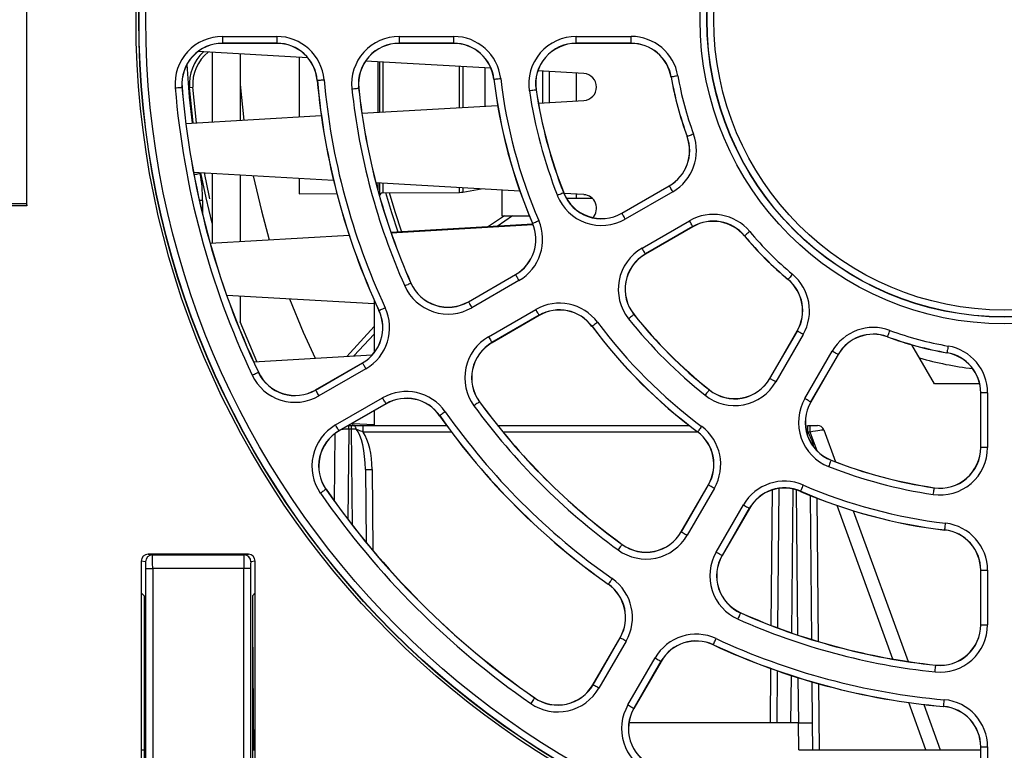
# Paper-space layout 'Sheet1' of a CAD drawing. Header units: millimetres. Extents: x 0 to 420, y 0 to 297.
# Tile 5 of 135: x 45 to 60, y 52 to 62. Entities that reach past the tile are written whole.
import ezdxf

# ---------------------------------------------------------------- set-up
doc = ezdxf.new("R2010")
doc.units = ezdxf.units.MM
doc.layers.add('SLD-0', color=179, linetype='Continuous')
doc.styles.add('SLDTEXTSTYLE1', font='TXT', dxfattribs={"width": 0.75})
doc.styles.add('SLDTEXTSTYLE3', font='TXT', dxfattribs={"width": 0.96})
doc.dimstyles.new('SLDDIMSTYLE2', dxfattribs={"dimtxt": 2.5, "dimasz": 3.302, "dimexe": 0, "dimexo": 0.0625, "dimtad": 1, "dimdec": 0, "dimlfac": 5, "dimrnd": 1e-09, "dimzin": 12, "dimdsep": 46, "dimtxsty": 'SLDTEXTSTYLE1', "dimblk1": 'NONE', "dimblk2": 'NONE', "dimsah": 1, "dimcen": 0.09, "dimadec": 0, "dimazin": 3, "dimtfac": 1, "dimtofl": 0, "dimtmove": 0, "dimatfit": 3, "dimldrblk": 'NONE', "dimfxl": 1, "dimfrac": 2, "dimtolj": 1, "dimtzin": 12, "dimarcsym": 0})
doc.dimstyles.new('SLDDIMSTYLE3', dxfattribs={"dimtxt": 2.5, "dimasz": 3.302, "dimexe": 0, "dimexo": 0.0625, "dimtad": 1, "dimdec": 1, "dimlfac": 5, "dimrnd": 1e-09, "dimzin": 4, "dimdsep": 46, "dimtxsty": 'SLDTEXTSTYLE1', "dimblk1": 'NONE', "dimblk2": 'NONE', "dimsah": 1, "dimcen": 0, "dimadec": 0, "dimazin": 1, "dimtfac": 1, "dimtmove": 0, "dimatfit": 3, "dimldrblk": 'NONE', "dimfxl": 1, "dimfrac": 2, "dimtolj": 1, "dimtzin": 12, "dimarcsym": 0})
doc.dimstyles.new('SLDDIMSTYLE4', dxfattribs={"dimtxt": 2.5, "dimasz": 3.302, "dimexe": 0, "dimexo": 0.0625, "dimtad": 1, "dimdec": 1, "dimlfac": 5, "dimrnd": 1e-09, "dimzin": 12, "dimdsep": 46, "dimtxsty": 'SLDTEXTSTYLE1', "dimblk1": 'NONE', "dimblk2": 'NONE', "dimsah": 1, "dimcen": 0, "dimadec": 0, "dimazin": 3, "dimtfac": 1, "dimtmove": 0, "dimatfit": 3, "dimldrblk": 'NONE', "dimfxl": 1, "dimfrac": 2, "dimtolj": 1, "dimtzin": 12, "dimarcsym": 0})

# ---------------------------------------------------------------- blocks, each defined once
blk = doc.blocks.new('_D_15')
at = {"layer": 'SLD-0', "color": 179}
for p, q in [((47.301, 108.626), (26.795, 108.626)), ((27.295, 105.626), (27.795, 108.626)), ((27.795, 108.626), (28.295, 105.626)), ((27.795, 108.626), (27.795, 105.626)), ((27.795, 47.375), (27.795, 108.626)), ((27.295, 105.626), (28.295, 105.626)), ((27.795, 47.375), (27.295, 50.375)), ((28.295, 50.375), (27.295, 50.375)), ((28.295, 50.375), (27.795, 47.375)), ((27.795, 47.375), (27.795, 50.375)), ((44.214, 47.375), (26.795, 47.375))]:
    blk.add_line(p, q, dxfattribs=at)
at = {"layer": 'SLD-0', "color": 179, "insert": (24.76, 75.23), "char_height": 2.5, "attachment_point": 1, "rotation": 90, "style": 'SLDTEXTSTYLE3'}
blk.add_mtext('306', dxfattribs=at)
blk = doc.blocks.new('_None')
blk = doc.blocks.new('_D_22')
at = {"layer": 'SLD-0', "color": 179}
for p, q in [((177.639, 244.196), (170.681, 237.013)), ((170.681, 237.013), (163.266, 229.357)), ((168.235, 235.206), (170.681, 237.013)), ((170.681, 237.013), (168.594, 234.858)), ((170.681, 237.013), (168.953, 234.51)), ((168.235, 235.206), (168.953, 234.51)), ((163.266, 229.357), (151.443, 229.357))]:
    blk.add_line(p, q, dxfattribs=at)
at = {"layer": 'SLD-0', "color": 179, "char_height": 2.5, "attachment_point": 1, "style": 'SLDTEXTSTYLE3'}
for s, insert in [('%%c', (150.193, 232.392)), ('20.0', (155.213, 232.43))]:
    blk.add_mtext(s, dxfattribs=dict(at, insert=insert))
blk = doc.blocks.new('_D_23')
at = {"layer": 'SLD-0', "color": 179}
for p, q in [((163.999, 261.493), (154.023, 261.493)), ((172.8, 249.896), (163.999, 261.493)), ((171.384, 252.588), (170.588, 251.984)), ((171.384, 252.588), (172.8, 249.896)), ((172.8, 249.896), (170.986, 252.286)), ((172.8, 249.896), (170.588, 251.984)), ((175.52, 246.312), (172.8, 249.896))]:
    blk.add_line(p, q, dxfattribs=at)
at = {"layer": 'SLD-0', "color": 179, "char_height": 2.5, "attachment_point": 1, "style": 'SLDTEXTSTYLE3'}
for s, insert in [('%%c', (152.773, 264.528)), ('9.0', (157.794, 264.566))]:
    blk.add_mtext(s, dxfattribs=dict(at, insert=insert))
blk = doc.blocks.new('_D_24')
at = {"layer": 'SLD-0', "color": 179}
for p, q in [((241.453, 256.697), (250.709, 264.131)), ((250.709, 264.131), (262.532, 264.131)), ((241.453, 256.697), (243.478, 258.965)), ((244.105, 258.186), (243.478, 258.965)), ((241.453, 256.697), (243.792, 258.576)), ((244.105, 258.186), (241.453, 256.697)), ((236.385, 252.627), (241.453, 256.697))]:
    blk.add_line(p, q, dxfattribs=at)
at = {"layer": 'SLD-0', "color": 179, "char_height": 2.5, "attachment_point": 1, "style": 'SLDTEXTSTYLE3'}
for s, insert in [('%%c', (251.047, 267.167)), ('13.0', (256.067, 267.205))]:
    blk.add_mtext(s, dxfattribs=dict(at, insert=insert))
blk = doc.blocks.new('_D_25')
at = {"layer": 'SLD-0', "color": 179}
for p, q in [((240.691, 239.098), (237.146, 235.226)), ((237.146, 235.226), (227.951, 225.18)), ((234.752, 233.35), (237.146, 235.226)), ((237.146, 235.226), (235.121, 233.013)), ((237.146, 235.226), (235.489, 232.675)), ((234.752, 233.35), (235.489, 232.675)), ((227.951, 225.18), (216.128, 225.18))]:
    blk.add_line(p, q, dxfattribs=at)
at = {"layer": 'SLD-0', "color": 179, "char_height": 2.5, "attachment_point": 1, "style": 'SLDTEXTSTYLE3'}
for s, insert in [('%%c', (214.878, 228.215)), ('10.5', (219.898, 228.254))]:
    blk.add_mtext(s, dxfattribs=dict(at, insert=insert))
blk = doc.blocks.new('_D_28')
at = {"layer": 'SLD-0', "color": 179}
for p, q in [((173.264, 174.39), (183.569, 183.365)), ((183.569, 183.365), (193.545, 183.365)), ((173.264, 174.39), (175.198, 176.738)), ((175.855, 175.984), (175.198, 176.738)), ((173.264, 174.39), (175.526, 176.361)), ((175.855, 175.984), (173.264, 174.39)), ((169.87, 171.435), (173.264, 174.39))]:
    blk.add_line(p, q, dxfattribs=at)
at = {"layer": 'SLD-0', "color": 179, "char_height": 2.5, "attachment_point": 1, "style": 'SLDTEXTSTYLE3'}
for s, insert in [('%%c', (183.906, 186.4)), ('9.0', (188.927, 186.438))]:
    blk.add_mtext(s, dxfattribs=dict(at, insert=insert))
blk = doc.blocks.new('_D_30')
at = {"layer": 'SLD-0', "color": 179}
for p, q in [((230.033, 164.087), (234.374, 159.249)), ((236.006, 156.682), (234.374, 159.249)), ((234.374, 159.249), (236.75, 157.35)), ((234.374, 159.249), (236.378, 157.016)), ((234.374, 159.249), (244.668, 147.778)), ((236.006, 156.682), (236.75, 157.35)), ((244.668, 147.778), (256.491, 147.778))]:
    blk.add_line(p, q, dxfattribs=at)
at = {"layer": 'SLD-0', "color": 179, "char_height": 2.5, "attachment_point": 1, "style": 'SLDTEXTSTYLE3'}
for s, insert in [('%%c', (245.006, 150.813)), ('13.0', (250.026, 150.851))]:
    blk.add_mtext(s, dxfattribs=dict(at, insert=insert))
blk = doc.blocks.new('_D_31')
at = {"layer": 'SLD-0', "color": 179}
for p, q in [((224.118, 191.46), (212.295, 191.46)), ((230.761, 181.361), (224.118, 191.46)), ((229.53, 184.142), (228.695, 183.593)), ((229.53, 184.142), (230.761, 181.361)), ((230.761, 181.361), (229.113, 183.868)), ((230.761, 181.361), (228.695, 183.593)), ((233.646, 176.975), (230.761, 181.361))]:
    blk.add_line(p, q, dxfattribs=at)
at = {"layer": 'SLD-0', "color": 179, "char_height": 2.5, "attachment_point": 1, "style": 'SLDTEXTSTYLE3'}
for s, insert in [('%%c', (211.045, 194.495)), ('10.5', (216.066, 194.534))]:
    blk.add_mtext(s, dxfattribs=dict(at, insert=insert))

psp = doc.layouts.new('Sheet1')

# ---------------------------------------------------------------- linework, layer by layer
at = {"layer": 'SLD-0', "color": 179, "linetype": 'Continuous', "lineweight": 25}
for p, q in [((45.318, 59.625), (45.318, 63.688)), ((48.213, 62.129), (49.015, 62.129)), ((48.213, 62.129), (48.213, 62.029)), ((49.015, 62.029), (48.213, 62.029)), ((48.213, 62.029), (48.213, 62.026)), ((49.015, 62.026), (48.213, 62.026)), ((49.015, 62.129), (49.015, 62.029)), ((49.015, 62.029), (49.015, 62.026)), ((50.824, 62.129), (51.629, 62.129)), ((50.824, 62.129), (50.824, 62.029)), ((51.629, 62.029), (50.824, 62.029)), ((50.824, 62.029), (50.824, 62.026)), ((51.629, 62.026), (50.824, 62.026)), ((51.629, 62.129), (51.629, 62.029)), ((51.629, 62.029), (51.629, 62.026)), ((53.444, 62.129), (54.255, 62.129)), ((53.444, 62.029), (53.444, 62.129)), ((54.255, 62.029), (53.444, 62.029)), ((53.444, 62.029), (53.444, 62.026)), ((54.255, 62.026), (53.444, 62.026)), ((54.255, 62.029), (54.255, 62.129)), ((54.255, 62.029), (54.255, 62.026)), ((49.474, 61.813), (47.852, 61.906)), ((48.058, 61.894), (48.058, 60.865)), ((48.474, 61.87), (48.474, 60.889)), ((49.344, 61.82), (49.344, 60.939)), ((52.182, 61.658), (50.328, 61.764)), ((50.534, 61.752), (50.534, 61.007)), ((53.555, 61.579), (52.876, 61.618)), ((52.944, 61.614), (52.944, 61.145)), ((53.044, 61.608), (53.044, 61.151)), ((49.616, 61.479), (49.613, 61.479)), ((49.616, 61.479), (49.618, 61.479)), ((49.618, 61.479), (49.624, 61.48)), ((49.624, 61.48), (49.633, 61.481)), ((49.633, 61.481), (49.645, 61.482)), ((49.645, 61.482), (49.66, 61.483)), ((49.66, 61.483), (49.677, 61.485)), ((49.677, 61.485), (49.696, 61.486)), ((49.696, 61.486), (49.715, 61.488)), ((52.227, 61.496), (52.225, 61.496)), ((52.227, 61.496), (52.229, 61.496)), ((52.229, 61.496), (52.235, 61.497)), ((52.235, 61.497), (52.245, 61.498)), ((52.245, 61.498), (52.257, 61.499)), ((52.257, 61.499), (52.272, 61.501)), ((52.272, 61.501), (52.289, 61.503)), ((52.289, 61.503), (52.307, 61.505)), ((52.307, 61.505), (52.326, 61.508)), ((53.444, 61.586), (53.444, 61.173)), ((54.848, 61.528), (54.846, 61.528)), ((54.851, 61.529), (54.848, 61.528)), ((54.856, 61.53), (54.851, 61.529)), ((54.866, 61.531), (54.856, 61.53)), ((54.878, 61.533), (54.866, 61.531)), ((54.893, 61.536), (54.878, 61.533)), ((54.91, 61.539), (54.893, 61.536)), ((54.928, 61.542), (54.91, 61.539)), ((54.947, 61.545), (54.928, 61.542)), ((47.512, 61.369), (47.532, 61.37)), ((47.532, 61.37), (47.55, 61.372)), ((47.55, 61.372), (47.567, 61.373)), ((47.567, 61.373), (47.582, 61.374)), ((47.582, 61.374), (47.595, 61.375)), ((47.595, 61.375), (47.604, 61.376)), ((47.604, 61.376), (47.61, 61.377)), ((47.61, 61.377), (47.612, 61.377)), ((47.612, 61.377), (47.615, 61.377)), ((47.724, 61.373), (47.775, 61.377)), ((47.779, 60.849), (47.724, 61.373)), ((47.829, 60.852), (47.775, 61.377)), ((48.474, 61.418), (48.53, 60.892)), ((50.125, 61.352), (50.144, 61.354)), ((50.144, 61.354), (50.163, 61.356)), ((50.163, 61.356), (50.18, 61.358)), ((50.18, 61.358), (50.195, 61.359)), ((50.195, 61.359), (50.207, 61.361)), ((50.207, 61.361), (50.217, 61.362)), ((50.217, 61.362), (50.223, 61.362)), ((50.223, 61.362), (50.225, 61.363)), ((50.225, 61.363), (50.227, 61.363)), ((52.769, 61.325), (52.75, 61.322)), ((52.787, 61.328), (52.769, 61.325)), ((52.804, 61.33), (52.787, 61.328)), ((52.819, 61.332), (52.804, 61.33)), ((52.831, 61.334), (52.819, 61.332)), ((52.841, 61.336), (52.831, 61.334)), ((52.846, 61.336), (52.841, 61.336)), ((52.849, 61.337), (52.846, 61.336)), ((52.849, 61.337), (52.851, 61.337)), ((52.883, 61.141), (53.555, 61.18)), ((50.274, 60.992), (52.28, 61.107)), ((47.67, 60.843), (49.673, 60.958)), ((55.084, 60.648), (55.082, 60.647)), ((55.086, 60.649), (55.084, 60.648)), ((55.092, 60.651), (55.086, 60.649)), ((55.101, 60.654), (55.092, 60.651)), ((55.112, 60.658), (55.101, 60.654)), ((55.127, 60.663), (55.112, 60.658)), ((55.143, 60.669), (55.127, 60.663)), ((55.16, 60.676), (55.143, 60.669)), ((55.178, 60.682), (55.16, 60.676)), ((49.854, 59.999), (47.784, 60.118)), ((47.97, 59.74), (47.894, 60.112)), ((48.019, 59.751), (47.946, 60.109)), ((48.058, 60.102), (48.058, 59.074)), ((48.474, 60.078), (48.474, 59.097)), ((48.668, 60.067), (48.787, 59.547)), ((49.344, 60.029), (49.344, 59.802)), ((52.609, 59.842), (50.482, 59.963)), ((50.534, 59.96), (50.534, 59.771)), ((51.768, 59.827), (52.038, 59.874)), ((52.344, 59.857), (52.344, 59.475)), ((54.117, 59.515), (54.819, 59.92)), ((54.119, 59.513), (54.82, 59.918)), ((54.82, 59.918), (54.819, 59.92)), ((54.821, 59.916), (54.82, 59.918)), ((54.824, 59.911), (54.821, 59.916)), ((54.829, 59.903), (54.824, 59.911)), ((54.835, 59.892), (54.829, 59.903)), ((54.843, 59.879), (54.835, 59.892)), ((54.851, 59.864), (54.843, 59.879)), ((54.861, 59.848), (54.851, 59.864)), ((54.87, 59.831), (54.861, 59.848)), ((48.058, 59.368), (47.97, 59.74)), ((48.024, 59.728), (48.019, 59.751)), ((49.344, 59.802), (49.902, 59.807)), ((50.583, 59.813), (51.719, 59.822)), ((50.717, 59.517), (50.63, 59.813)), ((50.765, 59.532), (50.682, 59.813)), ((53.182, 59.784), (53.164, 59.777)), ((53.199, 59.791), (53.182, 59.784)), ((53.215, 59.797), (53.199, 59.791)), ((53.229, 59.803), (53.215, 59.797)), ((53.24, 59.808), (53.229, 59.803)), ((53.249, 59.811), (53.24, 59.808)), ((53.255, 59.813), (53.249, 59.811)), ((53.257, 59.814), (53.255, 59.813)), ((53.257, 59.814), (53.259, 59.815)), ((53.555, 59.788), (53.263, 59.804)), ((53.297, 59.735), (53.444, 59.735)), ((53.444, 59.794), (53.444, 59.735)), ((53.444, 59.735), (53.679, 59.735)), ((54.87, 59.831), (54.169, 59.426)), ((45.318, 59.625), (44.496, 59.625)), ((44.593, 59.656), (45.313, 59.656)), ((45.313, 59.656), (45.318, 59.625)), ((48.787, 59.547), (48.904, 59.122)), ((50.81, 59.231), (50.717, 59.517)), ((50.862, 59.234), (50.765, 59.532)), ((52.385, 59.475), (52.13, 59.307)), ((52.503, 59.475), (52.276, 59.315)), ((52.344, 59.475), (52.749, 59.475)), ((52.872, 59.397), (52.89, 59.405)), ((54.119, 59.513), (54.117, 59.515)), ((54.12, 59.511), (54.119, 59.513)), ((54.123, 59.506), (54.12, 59.511)), ((54.127, 59.497), (54.123, 59.506)), ((54.134, 59.487), (54.127, 59.497)), ((54.141, 59.474), (54.134, 59.487)), ((54.15, 59.459), (54.141, 59.474)), ((54.159, 59.443), (54.15, 59.459)), ((54.169, 59.426), (54.159, 59.443)), ((52.802, 59.35), (50.704, 59.23)), ((50.705, 59.225), (52.804, 59.345)), ((52.798, 59.365), (52.796, 59.364)), ((52.798, 59.365), (52.8, 59.366)), ((52.8, 59.366), (52.806, 59.368)), ((52.806, 59.368), (52.814, 59.372)), ((52.814, 59.372), (52.826, 59.377)), ((52.826, 59.377), (52.839, 59.383)), ((52.839, 59.383), (52.855, 59.39)), ((52.855, 59.39), (52.872, 59.397)), ((54.416, 58.997), (55.118, 59.402)), ((55.168, 59.316), (54.466, 58.911)), ((55.169, 59.314), (54.467, 58.909)), ((55.128, 59.386), (55.118, 59.402)), ((55.137, 59.37), (55.128, 59.386)), ((55.145, 59.355), (55.137, 59.37)), ((55.153, 59.342), (55.145, 59.355)), ((55.159, 59.331), (55.153, 59.342)), ((55.164, 59.323), (55.159, 59.331)), ((55.167, 59.318), (55.164, 59.323)), ((55.168, 59.316), (55.167, 59.318)), ((55.168, 59.316), (55.169, 59.314)), ((55.542, 59.39), (55.396, 59.39)), ((48.03, 59.072), (50.084, 59.189)), ((55.932, 59.179), (55.93, 59.178)), ((55.934, 59.181), (55.932, 59.179)), ((55.938, 59.185), (55.934, 59.181)), ((55.946, 59.191), (55.938, 59.185)), ((55.955, 59.199), (55.946, 59.191)), ((55.967, 59.208), (55.955, 59.199)), ((55.98, 59.219), (55.967, 59.208)), ((55.994, 59.231), (55.98, 59.219)), ((56.009, 59.243), (55.994, 59.231)), ((54.426, 58.981), (54.416, 58.997)), ((54.435, 58.964), (54.426, 58.981)), ((54.444, 58.95), (54.435, 58.964)), ((54.451, 58.937), (54.444, 58.95)), ((54.457, 58.926), (54.451, 58.937)), ((54.462, 58.918), (54.457, 58.926)), ((54.465, 58.913), (54.462, 58.918)), ((54.466, 58.911), (54.465, 58.913)), ((54.466, 58.911), (54.467, 58.909)), ((51.848, 58.204), (52.545, 58.607)), ((51.849, 58.202), (52.546, 58.605)), ((52.546, 58.605), (52.545, 58.607)), ((52.546, 58.605), (52.547, 58.603)), ((52.547, 58.603), (52.55, 58.598)), ((52.55, 58.598), (52.555, 58.59)), ((52.555, 58.59), (52.561, 58.579)), ((52.561, 58.579), (52.569, 58.566)), ((52.569, 58.566), (52.577, 58.551)), ((52.577, 58.551), (52.587, 58.535)), ((52.587, 58.535), (52.596, 58.518)), ((56.577, 58.535), (56.575, 58.533)), ((56.578, 58.537), (56.577, 58.535)), ((56.582, 58.541), (56.578, 58.537)), ((56.588, 58.548), (56.582, 58.541)), ((56.596, 58.558), (56.588, 58.548)), ((56.606, 58.569), (56.596, 58.558)), ((56.617, 58.583), (56.606, 58.569)), ((56.628, 58.597), (56.617, 58.583)), ((56.641, 58.612), (56.628, 58.597)), ((50.906, 58.439), (50.923, 58.447)), ((50.923, 58.447), (50.94, 58.454)), ((50.94, 58.454), (50.956, 58.461)), ((50.956, 58.461), (50.97, 58.467)), ((50.97, 58.467), (50.981, 58.472)), ((50.981, 58.472), (50.99, 58.476)), ((50.99, 58.476), (50.995, 58.479)), ((50.995, 58.479), (50.997, 58.48)), ((50.997, 58.48), (50.999, 58.481)), ((52.596, 58.518), (51.899, 58.116)), ((50.454, 58.173), (48.275, 58.298)), ((48.474, 58.287), (48.474, 57.909)), ((49.201, 58.245), (49.404, 57.752)), ((50.454, 58.232), (50.454, 57.449)), ((50.569, 58.093), (50.584, 58.1)), ((50.584, 58.1), (50.601, 58.108)), ((50.601, 58.108), (50.619, 58.116)), ((51.849, 58.202), (51.848, 58.204)), ((51.849, 58.202), (51.85, 58.2)), ((51.85, 58.2), (51.853, 58.195)), ((51.853, 58.195), (51.858, 58.187)), ((51.858, 58.187), (51.864, 58.176)), ((51.864, 58.176), (51.872, 58.163)), ((51.872, 58.163), (51.88, 58.148)), ((51.88, 58.148), (51.889, 58.132)), ((51.889, 58.132), (51.899, 58.116)), ((50.528, 58.074), (50.526, 58.073)), ((50.528, 58.074), (50.53, 58.075)), ((50.53, 58.075), (50.535, 58.077)), ((50.535, 58.077), (50.544, 58.081)), ((50.544, 58.081), (50.555, 58.087)), ((50.555, 58.087), (50.569, 58.093)), ((52.147, 57.687), (52.844, 58.089)), ((52.894, 58.003), (52.197, 57.6)), ((52.895, 58.001), (52.198, 57.598)), ((52.844, 58.089), (52.853, 58.073)), ((52.853, 58.073), (52.863, 58.057)), ((52.863, 58.057), (52.871, 58.042)), ((52.871, 58.042), (52.879, 58.029)), ((52.879, 58.029), (52.885, 58.018)), ((52.885, 58.018), (52.89, 58.01)), ((52.89, 58.01), (52.893, 58.005)), ((52.893, 58.005), (52.894, 58.003)), ((52.894, 58.003), (52.895, 58.001)), ((54.233, 57.963), (54.218, 57.951)), ((54.248, 57.975), (54.233, 57.963)), ((54.261, 57.986), (54.248, 57.975)), ((54.273, 57.995), (54.261, 57.986)), ((54.282, 58.003), (54.273, 57.995)), ((54.29, 58.008), (54.282, 58.003)), ((54.294, 58.012), (54.29, 58.008)), ((54.296, 58.014), (54.294, 58.012)), ((54.296, 58.014), (54.298, 58.015)), ((50.454, 57.838), (50.051, 57.396)), ((53.678, 57.841), (53.676, 57.839)), ((53.68, 57.842), (53.678, 57.841)), ((53.685, 57.846), (53.68, 57.842)), ((53.692, 57.851), (53.685, 57.846)), ((53.702, 57.859), (53.692, 57.851)), ((53.714, 57.868), (53.702, 57.859)), ((53.728, 57.878), (53.714, 57.868)), ((53.743, 57.889), (53.728, 57.878)), ((53.759, 57.9), (53.743, 57.889)), ((49.404, 57.752), (49.581, 57.369)), ((50.454, 57.723), (50.154, 57.402)), ((52.147, 57.687), (52.156, 57.67)), ((52.156, 57.67), (52.166, 57.654)), ((56.306, 57.07), (56.711, 57.772)), ((56.308, 57.069), (56.713, 57.77)), ((56.8, 57.72), (56.395, 57.019)), ((56.713, 57.77), (56.711, 57.772)), ((56.715, 57.769), (56.713, 57.77)), ((56.72, 57.766), (56.715, 57.769)), ((56.728, 57.762), (56.72, 57.766)), ((56.739, 57.756), (56.728, 57.762)), ((56.752, 57.748), (56.739, 57.756)), ((56.767, 57.739), (56.752, 57.748)), ((56.783, 57.73), (56.767, 57.739)), ((56.8, 57.72), (56.783, 57.73)), ((58.045, 57.687), (58.044, 57.685)), ((58.046, 57.689), (58.045, 57.687)), ((58.048, 57.695), (58.046, 57.689)), ((58.051, 57.703), (58.048, 57.695)), ((58.056, 57.715), (58.051, 57.703)), ((58.061, 57.729), (58.056, 57.715)), ((58.067, 57.745), (58.061, 57.729)), ((58.073, 57.763), (58.067, 57.745)), ((58.08, 57.781), (58.073, 57.763)), ((52.166, 57.654), (52.174, 57.639)), ((52.174, 57.639), (52.182, 57.626)), ((52.182, 57.626), (52.188, 57.615)), ((52.188, 57.615), (52.193, 57.607)), ((52.193, 57.607), (52.196, 57.602)), ((52.196, 57.602), (52.197, 57.6)), ((52.197, 57.6), (52.198, 57.598)), ((58.739, 56.99), (58.406, 57.567)), ((58.936, 57.512), (58.933, 57.495)), ((58.939, 57.531), (58.936, 57.512)), ((58.943, 57.55), (58.939, 57.531)), ((48.672, 57.317), (50.427, 57.417)), ((56.823, 56.771), (57.229, 57.473)), ((57.315, 57.423), (56.91, 56.721)), ((57.317, 57.422), (56.912, 56.72)), ((57.245, 57.463), (57.229, 57.473)), ((57.261, 57.454), (57.245, 57.463)), ((57.276, 57.445), (57.261, 57.454)), ((57.289, 57.438), (57.276, 57.445)), ((57.3, 57.432), (57.289, 57.438)), ((57.308, 57.427), (57.3, 57.432)), ((57.313, 57.424), (57.308, 57.427)), ((57.315, 57.423), (57.313, 57.424)), ((57.315, 57.423), (57.317, 57.422)), ((58.926, 57.451), (58.925, 57.449)), ((58.927, 57.459), (58.926, 57.453)), ((58.926, 57.453), (58.926, 57.451)), ((58.929, 57.468), (58.927, 57.459)), ((58.931, 57.481), (58.929, 57.468)), ((58.933, 57.495), (58.931, 57.481)), ((49.586, 56.899), (50.282, 57.3)), ((49.588, 56.897), (50.283, 57.298)), ((50.283, 57.298), (50.282, 57.3)), ((50.283, 57.298), (50.284, 57.296)), ((50.284, 57.296), (50.287, 57.291)), ((50.287, 57.291), (50.292, 57.283)), ((50.292, 57.283), (50.298, 57.272)), ((50.298, 57.272), (50.305, 57.259)), ((50.305, 57.259), (50.314, 57.244)), ((50.314, 57.244), (50.323, 57.228)), ((50.323, 57.228), (50.333, 57.211)), ((48.651, 57.118), (48.669, 57.126)), ((48.669, 57.126), (48.686, 57.134)), ((48.686, 57.134), (48.701, 57.142)), ((48.701, 57.142), (48.715, 57.148)), ((48.715, 57.148), (48.726, 57.153)), ((48.726, 57.153), (48.734, 57.157)), ((48.734, 57.157), (48.74, 57.16)), ((48.74, 57.16), (48.742, 57.161)), ((48.742, 57.161), (48.744, 57.162)), ((50.333, 57.211), (49.638, 56.81)), ((56.308, 57.069), (56.306, 57.07)), ((56.31, 57.068), (56.308, 57.069)), ((56.315, 57.065), (56.31, 57.068)), ((56.323, 57.06), (56.315, 57.065)), ((56.334, 57.054), (56.323, 57.06)), ((56.347, 57.046), (56.334, 57.054)), ((56.362, 57.038), (56.347, 57.046)), ((56.378, 57.028), (56.362, 57.038)), ((56.395, 57.019), (56.378, 57.028)), ((59.409, 56.99), (58.739, 56.99)), ((49.588, 56.897), (49.586, 56.899)), ((49.588, 56.897), (49.589, 56.895)), ((49.589, 56.895), (49.592, 56.89)), ((49.592, 56.89), (49.596, 56.882)), ((49.596, 56.882), (49.603, 56.871)), ((49.603, 56.871), (49.61, 56.858)), ((49.61, 56.858), (49.619, 56.843)), ((49.619, 56.843), (49.628, 56.827)), ((49.628, 56.827), (49.638, 56.81)), ((55.361, 56.836), (55.349, 56.821)), ((55.372, 56.85), (55.361, 56.836)), ((55.383, 56.864), (55.372, 56.85)), ((55.392, 56.875), (55.383, 56.864)), ((55.4, 56.885), (55.392, 56.875)), ((55.406, 56.892), (55.4, 56.885)), ((55.41, 56.897), (55.406, 56.892)), ((55.411, 56.899), (55.41, 56.897)), ((55.411, 56.899), (55.412, 56.901)), ((59.424, 56.047), (59.424, 56.857)), ((59.426, 56.857), (59.424, 56.857)), ((59.426, 56.047), (59.426, 56.857)), ((59.526, 56.857), (59.426, 56.857)), ((59.526, 56.857), (59.526, 56.047)), ((49.885, 56.381), (50.58, 56.783)), ((50.63, 56.696), (49.935, 56.295)), ((50.632, 56.694), (49.936, 56.293)), ((50.59, 56.766), (50.58, 56.783)), ((50.599, 56.75), (50.59, 56.766)), ((50.608, 56.735), (50.599, 56.75)), ((50.616, 56.722), (50.608, 56.735)), ((50.622, 56.711), (50.616, 56.722)), ((50.626, 56.703), (50.622, 56.711)), ((50.629, 56.698), (50.626, 56.703)), ((50.63, 56.696), (50.629, 56.698)), ((50.63, 56.696), (50.632, 56.694)), ((51.946, 56.676), (51.93, 56.665)), ((51.961, 56.687), (51.946, 56.676)), ((51.974, 56.697), (51.961, 56.687)), ((51.987, 56.706), (51.974, 56.697)), ((51.997, 56.714), (51.987, 56.706)), ((52.004, 56.719), (51.997, 56.714)), ((52.009, 56.723), (52.004, 56.719)), ((52.011, 56.724), (52.009, 56.723)), ((52.011, 56.724), (52.013, 56.725)), ((56.84, 56.762), (56.823, 56.771)), ((56.856, 56.752), (56.84, 56.762)), ((56.871, 56.744), (56.856, 56.752)), ((56.884, 56.736), (56.871, 56.744)), ((56.895, 56.73), (56.884, 56.736)), ((56.903, 56.725), (56.895, 56.73)), ((56.908, 56.722), (56.903, 56.725)), ((56.91, 56.721), (56.908, 56.722)), ((56.91, 56.721), (56.912, 56.72)), ((50.454, 56.591), (50.454, 56.375)), ((51.425, 56.52), (51.423, 56.519)), ((51.427, 56.522), (51.425, 56.52)), ((51.432, 56.525), (51.427, 56.522)), ((51.439, 56.53), (51.432, 56.525)), ((51.449, 56.538), (51.439, 56.53)), ((51.462, 56.546), (51.449, 56.538)), ((51.476, 56.556), (51.462, 56.546)), ((51.491, 56.567), (51.476, 56.556)), ((51.507, 56.578), (51.491, 56.567)), ((49.895, 56.365), (49.885, 56.381)), ((49.904, 56.348), (49.895, 56.365)), ((49.913, 56.334), (49.904, 56.348)), ((50.08, 56.375), (50.122, 56.375)), ((50.122, 56.32), (50.122, 56.375)), ((50.122, 56.375), (50.155, 56.375)), ((50.454, 56.382), (50.134, 56.4)), ((50.16, 56.374), (50.155, 56.375)), ((50.165, 56.371), (50.16, 56.374)), ((50.17, 56.367), (50.165, 56.371)), ((50.175, 56.36), (50.17, 56.367)), ((50.179, 56.351), (50.175, 56.36)), ((50.183, 56.342), (50.179, 56.351)), ((50.226, 56.375), (50.294, 56.375)), ((50.294, 56.276), (50.294, 56.375)), ((50.294, 56.375), (51.526, 56.375)), ((52.28, 56.375), (55.11, 56.375)), ((55.298, 56.361), (55.286, 56.346)), ((56.867, 56.276), (56.867, 56.375)), ((56.867, 56.375), (56.904, 56.375)), ((56.904, 56.276), (56.904, 56.375)), ((56.904, 56.375), (57.01, 56.375)), ((49.871, 55.251), (49.879, 56.255)), ((49.92, 56.321), (49.913, 56.334)), ((49.926, 56.31), (49.92, 56.321)), ((49.931, 56.302), (49.926, 56.31)), ((49.934, 56.297), (49.931, 56.302)), ((49.935, 56.295), (49.934, 56.297)), ((49.935, 56.295), (49.936, 56.293)), ((50.122, 56.32), (50.079, 56.32)), ((50.186, 56.33), (50.183, 56.342)), ((50.188, 56.318), (50.186, 56.33)), ((55.238, 56.281), (55.237, 56.279)), ((55.239, 56.283), (55.238, 56.281)), ((55.243, 56.287), (55.239, 56.283)), ((55.249, 56.295), (55.243, 56.287)), ((55.256, 56.305), (55.249, 56.295)), ((55.265, 56.317), (55.256, 56.305)), ((55.275, 56.331), (55.265, 56.317)), ((55.286, 56.346), (55.275, 56.331)), ((56.904, 56.276), (56.867, 56.276)), ((57.104, 56.31), (57.276, 55.837)), ((59.426, 56.047), (59.424, 56.047)), ((59.526, 56.047), (59.426, 56.047)), ((57.182, 55.784), (57.175, 55.766)), ((57.189, 55.801), (57.182, 55.784)), ((57.195, 55.817), (57.189, 55.801)), ((57.2, 55.831), (57.195, 55.817)), ((57.205, 55.843), (57.2, 55.831)), ((57.208, 55.852), (57.205, 55.843)), ((57.21, 55.857), (57.208, 55.852)), ((57.211, 55.859), (57.21, 55.857)), ((57.211, 55.859), (57.212, 55.862)), ((50.326, 55.724), (50.336, 54.645)), ((54.996, 54.8), (55.398, 55.498)), ((54.998, 54.799), (55.4, 55.496)), ((55.4, 55.496), (55.398, 55.498)), ((55.4, 55.496), (55.402, 55.495)), ((55.402, 55.495), (55.407, 55.492)), ((55.407, 55.492), (55.415, 55.488)), ((55.415, 55.488), (55.426, 55.481)), ((55.426, 55.481), (55.439, 55.474)), ((55.439, 55.474), (55.454, 55.465)), ((56.787, 55.458), (56.795, 55.475)), ((56.795, 55.475), (56.802, 55.493)), ((49.675, 55.384), (49.659, 55.373)), ((49.69, 55.395), (49.675, 55.384)), ((49.704, 55.404), (49.69, 55.395)), ((49.716, 55.413), (49.704, 55.404)), ((49.727, 55.42), (49.716, 55.413)), ((49.734, 55.425), (49.727, 55.42)), ((49.739, 55.429), (49.734, 55.425)), ((49.741, 55.43), (49.739, 55.429)), ((49.741, 55.43), (49.743, 55.431)), ((55.487, 55.446), (55.084, 54.749)), ((55.454, 55.465), (55.47, 55.456)), ((55.47, 55.456), (55.487, 55.446)), ((56.427, 53.378), (56.445, 55.442)), ((56.763, 55.401), (56.762, 55.398)), ((56.763, 55.401), (56.764, 55.403)), ((56.764, 55.403), (56.766, 55.408)), ((56.766, 55.408), (56.77, 55.417)), ((56.77, 55.417), (56.774, 55.428)), ((56.774, 55.428), (56.78, 55.442)), ((56.78, 55.442), (56.787, 55.458)), ((56.903, 55.339), (56.921, 53.21)), ((58.722, 55.371), (58.719, 55.352)), ((58.725, 55.39), (58.722, 55.371)), ((58.727, 55.407), (58.725, 55.39)), ((58.73, 55.422), (58.727, 55.407)), ((58.732, 55.434), (58.73, 55.422)), ((58.733, 55.443), (58.732, 55.434)), ((58.734, 55.449), (58.733, 55.443)), ((58.734, 55.451), (58.734, 55.454)), ((58.734, 55.451), (58.734, 55.449)), ((55.513, 54.502), (55.916, 55.199)), ((55.916, 55.199), (55.932, 55.189)), ((55.932, 55.189), (55.948, 55.18)), ((56.002, 55.149), (55.6, 54.452)), ((56.004, 55.148), (55.602, 54.45)), ((55.948, 55.18), (55.963, 55.171)), ((55.963, 55.171), (55.976, 55.164)), ((55.976, 55.164), (55.987, 55.158)), ((55.987, 55.158), (55.995, 55.153)), ((55.995, 55.153), (56, 55.15)), ((56, 55.15), (56.002, 55.149)), ((56.002, 55.149), (56.004, 55.148)), ((57.54, 55.112), (58.352, 52.882)), ((58.899, 54.874), (58.901, 54.891)), ((58.901, 54.891), (58.903, 54.91)), ((58.903, 54.91), (58.905, 54.929)), ((54.998, 54.799), (54.996, 54.8)), ((54.998, 54.799), (55, 54.798)), ((55, 54.798), (55.005, 54.795)), ((55.005, 54.795), (55.013, 54.791)), ((55.013, 54.791), (55.024, 54.784)), ((55.024, 54.784), (55.037, 54.777)), ((55.037, 54.777), (55.052, 54.768)), ((55.052, 54.768), (55.068, 54.759)), ((55.068, 54.759), (55.084, 54.749)), ((58.893, 54.83), (58.894, 54.832)), ((58.893, 54.83), (58.893, 54.827)), ((58.894, 54.838), (58.895, 54.847)), ((58.894, 54.832), (58.894, 54.838)), ((58.895, 54.847), (58.897, 54.859)), ((58.897, 54.859), (58.899, 54.874)), ((54.117, 54.607), (54.111, 54.599)), ((54.12, 54.612), (54.117, 54.607)), ((54.121, 54.613), (54.12, 54.612)), ((54.121, 54.613), (54.123, 54.615)), ((47.112, 54.468), (47.175, 54.458)), ((48.595, 54.468), (47.112, 54.468)), ((47.175, 54.458), (48.532, 54.458)), ((48.532, 54.458), (48.595, 54.468)), ((54.074, 54.548), (54.062, 54.533)), ((54.085, 54.563), (54.074, 54.548)), ((54.095, 54.577), (54.085, 54.563)), ((54.104, 54.589), (54.095, 54.577)), ((54.111, 54.599), (54.104, 54.589)), ((55.513, 54.502), (55.53, 54.492)), ((55.53, 54.492), (55.546, 54.483)), ((55.546, 54.483), (55.561, 54.474)), ((55.561, 54.474), (55.574, 54.467)), ((55.574, 54.467), (55.585, 54.46)), ((55.585, 54.46), (55.593, 54.456)), ((55.593, 54.456), (55.598, 54.453)), ((47.012, 54.368), (47.012, 53.898)), ((47.075, 54.358), (47.012, 54.368)), ((48.695, 54.368), (48.632, 54.358)), ((48.695, 53.898), (48.695, 54.368)), ((55.598, 54.453), (55.6, 54.452)), ((55.6, 54.452), (55.602, 54.45)), ((47.08, 50.654), (47.08, 54.258)), ((47.08, 54.258), (47.18, 54.258)), ((47.18, 54.258), (47.18, 50.654)), ((48.527, 54.258), (47.18, 54.258)), ((48.527, 50.654), (48.527, 54.258)), ((48.627, 54.258), (48.527, 54.258)), ((48.627, 54.258), (48.627, 50.654)), ((59.426, 54.231), (59.424, 54.231)), ((59.424, 53.426), (59.424, 54.231)), ((59.426, 54.231), (59.526, 54.231)), ((59.426, 53.426), (59.426, 54.231)), ((59.526, 54.231), (59.526, 53.426)), ((53.918, 54.028), (53.916, 54.026)), ((53.919, 54.029), (53.918, 54.028)), ((53.922, 54.034), (53.919, 54.029)), ((53.928, 54.042), (53.922, 54.034)), ((53.935, 54.052), (53.928, 54.042)), ((53.944, 54.064), (53.935, 54.052)), ((53.953, 54.078), (53.944, 54.064)), ((53.964, 54.094), (53.953, 54.078)), ((53.975, 54.109), (53.964, 54.094)), ((47.012, 53.898), (47.054, 53.856)), ((47.012, 53.898), (47.012, 51.014)), ((48.654, 53.856), (48.695, 53.898)), ((48.695, 51.014), (48.695, 53.898)), ((47.054, 53.856), (47.054, 51.056)), ((48.654, 53.856), (48.654, 51.056)), ((55.865, 53.573), (55.87, 53.584)), ((55.87, 53.584), (55.874, 53.592)), ((55.874, 53.592), (55.876, 53.598)), ((55.876, 53.598), (55.877, 53.6)), ((55.877, 53.6), (55.878, 53.602)), ((55.836, 53.508), (55.844, 53.526)), ((55.844, 53.526), (55.852, 53.543)), ((55.852, 53.543), (55.859, 53.559)), ((55.859, 53.559), (55.865, 53.573)), ((48.654, 53.402), (48.669, 51.575)), ((59.426, 53.426), (59.424, 53.426)), ((59.426, 53.426), (59.526, 53.426)), ((53.69, 52.539), (54.091, 53.234)), ((53.692, 52.538), (54.094, 53.233)), ((54.18, 53.183), (53.779, 52.488)), ((54.094, 53.233), (54.091, 53.234)), ((54.095, 53.232), (54.094, 53.233)), ((54.101, 53.229), (54.095, 53.232)), ((54.109, 53.224), (54.101, 53.229)), ((54.119, 53.218), (54.109, 53.224)), ((54.132, 53.211), (54.119, 53.218)), ((54.147, 53.202), (54.132, 53.211)), ((54.163, 53.193), (54.147, 53.202)), ((54.18, 53.183), (54.163, 53.193)), ((55.475, 53.138), (55.479, 53.146)), ((55.479, 53.146), (55.484, 53.158)), ((55.484, 53.158), (55.49, 53.171)), ((55.49, 53.171), (55.498, 53.187)), ((55.498, 53.187), (55.505, 53.204)), ((55.505, 53.204), (55.514, 53.221)), ((55.471, 53.131), (55.47, 53.128)), ((55.471, 53.131), (55.472, 53.133)), ((55.472, 53.133), (55.475, 53.138)), ((54.207, 52.24), (54.609, 52.936)), ((54.695, 52.886), (54.294, 52.19)), ((54.698, 52.884), (54.296, 52.189)), ((54.609, 52.936), (54.626, 52.926)), ((54.626, 52.926), (54.642, 52.917)), ((54.642, 52.917), (54.656, 52.908)), ((54.656, 52.908), (54.67, 52.901)), ((54.67, 52.901), (54.68, 52.894)), ((54.68, 52.894), (54.688, 52.89)), ((54.688, 52.89), (54.694, 52.887)), ((54.694, 52.887), (54.695, 52.886)), ((54.695, 52.886), (54.698, 52.884)), ((56.415, 51.975), (56.422, 52.743)), ((58.749, 52.728), (58.751, 52.747)), ((58.751, 52.747), (58.753, 52.766)), ((58.753, 52.766), (58.755, 52.783)), ((58.755, 52.783), (58.757, 52.798)), ((58.757, 52.798), (58.758, 52.81)), ((58.758, 52.81), (58.759, 52.819)), ((58.759, 52.819), (58.76, 52.825)), ((58.76, 52.827), (58.76, 52.83)), ((58.76, 52.825), (58.76, 52.827)), ((56.927, 52.582), (56.932, 51.975)), ((53.692, 52.538), (53.69, 52.539)), ((53.694, 52.537), (53.692, 52.538)), ((53.699, 52.534), (53.694, 52.537)), ((53.707, 52.529), (53.699, 52.534)), ((53.718, 52.523), (53.707, 52.529)), ((53.731, 52.515), (53.718, 52.523)), ((53.746, 52.507), (53.731, 52.515)), ((53.762, 52.497), (53.746, 52.507)), ((53.779, 52.488), (53.762, 52.497)), ((52.781, 52.277), (52.77, 52.261)), ((52.792, 52.293), (52.781, 52.277)), ((52.802, 52.307), (52.792, 52.293)), ((52.81, 52.319), (52.802, 52.307)), ((52.817, 52.329), (52.81, 52.319)), ((52.823, 52.337), (52.817, 52.329)), ((52.826, 52.342), (52.823, 52.337)), ((52.827, 52.344), (52.826, 52.342)), ((52.827, 52.344), (52.829, 52.346)), ((58.88, 52.263), (58.882, 52.28)), ((58.882, 52.28), (58.884, 52.299)), ((58.884, 52.299), (58.885, 52.318)), ((54.207, 52.24), (54.224, 52.231)), ((54.224, 52.231), (54.24, 52.221)), ((54.24, 52.221), (54.255, 52.213)), ((54.255, 52.213), (54.268, 52.205)), ((54.268, 52.205), (54.279, 52.199)), ((54.279, 52.199), (54.287, 52.194)), ((54.287, 52.194), (54.292, 52.191)), ((54.292, 52.191), (54.294, 52.19)), ((54.294, 52.19), (54.296, 52.189)), ((58.583, 52.246), (58.827, 51.575)), ((58.877, 52.218), (58.876, 52.216)), ((58.877, 52.226), (58.878, 52.236)), ((58.877, 52.22), (58.877, 52.226)), ((58.877, 52.218), (58.877, 52.22)), ((58.878, 52.236), (58.879, 52.248)), ((58.879, 52.248), (58.88, 52.263)), ((56.732, 51.975), (54.222, 51.975)), ((56.735, 51.575), (56.732, 51.975)), ((56.732, 51.975), (56.932, 51.975)), ((56.932, 51.975), (56.935, 51.575)), ((47.012, 51.575), (47.054, 51.575)), ((48.654, 51.575), (48.695, 51.575)), ((56.735, 51.575), (59.424, 51.575)), ((59.424, 50.815), (59.424, 51.618)), ((59.426, 51.618), (59.424, 51.618)), ((59.426, 50.815), (59.426, 51.618)), ((59.426, 51.618), (59.526, 51.618)), ((59.526, 51.618), (59.526, 50.815))]:
    psp.add_line(p, q, dxfattribs=at)
at = {"layer": 'SLD-0', "color": 8, "linetype": 'Continuous', "lineweight": 25}
for p, q in [((50.514, 61.006), (50.514, 61.753)), ((50.583, 61.749), (50.583, 61.01)), ((47.686, 61.715), (47.722, 61.232)), ((51.719, 61.075), (51.719, 61.684)), ((51.768, 61.681), (51.768, 61.078)), ((52.095, 61.096), (52.095, 61.663)), ((47.722, 61.232), (47.764, 60.848)), ((47.8, 60.083), (47.791, 60.081)), ((47.791, 60.081), (47.791, 60.081)), ((47.813, 60.085), (47.8, 60.083)), ((47.828, 60.088), (47.813, 60.085)), ((47.844, 60.091), (47.828, 60.088)), ((47.863, 60.095), (47.844, 60.091)), ((47.882, 60.098), (47.863, 60.095)), ((50.514, 59.843), (50.514, 59.962)), ((50.583, 59.958), (50.583, 59.813)), ((51.719, 59.822), (51.719, 59.893)), ((51.768, 59.89), (51.768, 59.827)), ((47.919, 59.704), (47.87, 59.704)), ((47.919, 59.704), (47.919, 59.494)), ((48.721, 57.32), (48.474, 57.909)), ((50.079, 56.32), (50.079, 56.375)), ((50.079, 56.32), (50.068, 54.985)), ((50.134, 54.898), (50.122, 56.32)), ((51.599, 56.276), (50.294, 56.276)), ((55.24, 56.276), (52.361, 56.276)), ((57.006, 55.998), (56.904, 56.276)), ((50.426, 55.724), (50.437, 54.524)), ((56.328, 53.416), (56.345, 55.42)), ((56.645, 55.435), (56.626, 53.307)), ((56.721, 53.274), (56.703, 55.42)), ((57.003, 55.299), (57.021, 53.179)), ((58.126, 52.919), (57.3, 55.19)), ((56.315, 51.975), (56.322, 52.778)), ((56.62, 52.676), (56.614, 51.975)), ((56.733, 51.975), (56.727, 52.642)), ((57.027, 52.553), (57.035, 51.575)), ((58.615, 51.575), (58.361, 52.274))]:
    psp.add_line(p, q, dxfattribs=at)
at = {"layer": 'SLD-0', "color": 179, "linetype": 'Continuous', "lineweight": 25}
for radius in [12.84, 12.8, 12.796, 12.696, 4.499, 4.399, 4.396, 4.296]:
    psp.add_circle((59.774, 62.376), radius, dxfattribs=at)
for centre, radius, start, end in [((48.213, 61.426), 0.702, 90, 184.6976), ((48.213, 61.426), 0.602, 90, 184.6976), ((48.213, 61.426), 0.6, 90, 184.6976), ((49.015, 61.426), 0.702, 5.0464, 90), ((49.015, 61.426), 0.602, 5.0464, 90), ((49.015, 61.426), 0.6, 5.0464, 90), ((50.824, 61.426), 0.702, 90, 186.0592), ((50.824, 61.426), 0.602, 90, 186.0591), ((50.824, 61.426), 0.6, 90, 186.0592), ((51.629, 61.426), 0.702, 6.6529, 90), ((51.629, 61.426), 0.602, 6.6529, 90), ((51.629, 61.426), 0.6, 6.6529, 90), ((53.444, 61.426), 0.702, 89.9999, 188.5364), ((53.444, 61.426), 0.602, 89.9999, 188.5364), ((53.444, 61.426), 0.6, 90, 188.5364), ((54.255, 61.426), 0.702, 9.7671, 90), ((54.255, 61.426), 0.602, 9.7671, 89.9999), ((54.255, 61.426), 0.6, 9.7671, 89.9999), ((48.373, 61.426), 0.65, 133.062, 184.6976), ((48.373, 61.426), 0.6, 128.2812, 184.6976), ((59.774, 62.376), 10.2, 185.0464, 204.9536), ((59.774, 62.376), 10.198, 185.0464, 204.9536), ((59.774, 62.376), 10.098, 185.0464, 204.9536), ((59.774, 62.376), 7.6, 186.6529, 203.3471), ((59.774, 62.376), 7.598, 186.6529, 203.3471), ((59.774, 62.376), 7.498, 186.6529, 203.3471), ((53.544, 61.38), 0.2, 273.2761, 86.7235), ((59.774, 62.376), 5, 189.7671, 200.2329), ((59.774, 62.376), 4.998, 189.7671, 200.2329), ((59.774, 62.376), 4.898, 189.7671, 200.2329), ((59.774, 62.376), 12.302, 184.6976, 205.3024), ((59.774, 62.376), 12.202, 184.6976, 205.3024), ((59.774, 62.376), 12.2, 184.6976, 205.3024), ((59.774, 62.376), 9.702, 186.0592, 203.9408), ((59.774, 62.376), 9.602, 186.0592, 203.9408), ((59.774, 62.376), 9.6, 186.0592, 203.9408), ((59.774, 62.376), 7.102, 188.5364, 201.4636), ((59.774, 62.376), 7.002, 188.5364, 201.4636), ((59.774, 62.376), 7, 188.5364, 201.4636), ((54.519, 60.439), 0.6, 300, 20.2329), ((54.519, 60.439), 0.602, 300, 20.2329), ((54.519, 60.439), 0.702, 300, 20.2329), ((45.794, 59.704), 2.125, 0, 10.7022), ((50.584, 59.763), 0.05, 90.5, 171.8607), ((51.716, 60.122), 0.3, 270.4999, 279.9485), ((53.817, 60.034), 0.702, 201.4636, 300), ((53.817, 60.034), 0.602, 201.4636, 300), ((53.817, 60.034), 0.6, 201.4636, 300), ((53.544, 59.588), 0.2, 315.8887, 86.7235), ((52.245, 59.126), 0.702, 300.0001, 23.3471), ((55.469, 58.794), 0.702, 39.7671, 120), ((52.245, 59.126), 0.6, 300, 23.3471), ((52.245, 59.126), 0.602, 300, 23.3471), ((55.469, 58.794), 0.602, 39.7671, 120), ((55.469, 58.794), 0.6, 39.7671, 119.9999), ((59.774, 62.376), 5, 219.7671, 230.2329), ((59.774, 62.376), 4.998, 219.7671, 230.2329), ((59.774, 62.376), 4.898, 219.7671, 230.2329), ((54.767, 58.389), 0.702, 120, 218.5364), ((54.767, 58.389), 0.602, 120, 218.5364), ((54.767, 58.389), 0.6, 120, 218.5364), ((56.191, 58.072), 0.6, 329.9999, 50.2329), ((56.191, 58.072), 0.602, 330, 50.2329), ((56.191, 58.072), 0.702, 330, 50.2329), ((51.548, 58.724), 0.702, 203.9408, 300), ((51.548, 58.724), 0.602, 203.9408, 299.9999), ((51.548, 58.724), 0.6, 203.9408, 299.9999), ((49.982, 57.82), 0.702, 300.0001, 24.9536), ((53.195, 57.481), 0.702, 36.6529, 120), ((49.982, 57.82), 0.6, 300, 24.9536), ((49.982, 57.82), 0.602, 300, 24.9536), ((53.195, 57.481), 0.602, 36.6529, 120.0001), ((53.195, 57.481), 0.6, 36.6529, 120.0001), ((59.774, 62.376), 7.102, 218.5364, 231.4636), ((59.774, 62.376), 7.002, 218.5364, 231.4636), ((59.774, 62.376), 7, 218.5364, 231.4636), ((59.774, 62.376), 7.6, 216.6529, 233.3471), ((59.774, 62.376), 7.598, 216.6529, 233.3471), ((59.774, 62.376), 7.498, 216.6529, 233.3471), ((57.837, 57.122), 0.702, 69.7671, 150), ((52.498, 57.079), 0.702, 120, 216.0592), ((57.837, 57.122), 0.602, 69.7671, 150.0001), ((57.837, 57.122), 0.6, 69.7671, 150), ((59.774, 62.376), 5, 249.7671, 260.2329), ((59.774, 62.376), 4.998, 249.7671, 260.2329), ((59.774, 62.376), 4.898, 249.7671, 260.2329), ((52.498, 57.079), 0.602, 119.9999, 216.0592), ((52.498, 57.079), 0.6, 120, 216.0592), ((58.824, 56.857), 0.702, 0, 80.2329), ((59.934, 62.376), 5.2, 254.2046, 263.0673), ((58.824, 56.857), 0.6, 0, 80.2329), ((58.824, 56.857), 0.602, 0, 80.2329), ((49.286, 57.418), 0.702, 205.3024, 300), ((49.286, 57.418), 0.602, 205.3024, 299.9999), ((49.286, 57.418), 0.6, 205.3024, 300), ((55.786, 57.37), 0.702, 231.4636, 330), ((55.786, 57.37), 0.602, 231.4636, 330), ((55.786, 57.37), 0.6, 231.4636, 330), ((50.932, 56.174), 0.702, 35.0464, 120), ((50.932, 56.174), 0.602, 35.0464, 120), ((50.932, 56.174), 0.6, 35.0464, 120), ((59.774, 62.376), 9.702, 216.0592, 233.9408), ((59.774, 62.376), 9.602, 216.0592, 233.9408), ((59.774, 62.376), 9.6, 216.0592, 233.9408), ((57.432, 56.42), 0.702, 150, 248.5364), ((57.432, 56.42), 0.602, 150, 248.5364), ((57.432, 56.42), 0.6, 150, 248.5364), ((59.774, 62.376), 10.2, 215.0464, 234.9536), ((59.774, 62.376), 10.198, 215.0464, 234.9536), ((59.774, 62.376), 10.098, 215.0464, 234.9536), ((50.236, 55.773), 0.702, 120, 214.6976), ((50.103, 56.375), 0.04, 0, 46.5051), ((54.878, 55.798), 0.702, 330, 53.3471), ((57.01, 56.275), 0.1, 20.0007, 89.9996), ((50.236, 55.773), 0.602, 120, 214.6976), ((50.236, 55.773), 0.6, 120, 214.6976), ((54.878, 55.798), 0.6, 330, 53.3471), ((54.878, 55.798), 0.602, 330.0001, 53.3471), ((58.824, 56.047), 0.702, 261.4636, 0), ((58.824, 56.047), 0.602, 261.4636, 0), ((58.824, 56.047), 0.6, 261.4636, 0), ((59.774, 62.376), 7.102, 248.5364, 261.4636), ((59.774, 62.376), 7.002, 248.5364, 261.4636), ((59.774, 62.376), 7, 248.5364, 261.4636), ((50.376, 58.589), 2.866, 269.0003, 270.9997), ((56.524, 54.848), 0.702, 66.6529, 150), ((59.774, 62.376), 7.498, 246.6529, 263.3471), ((59.774, 62.376), 12.302, 214.6976, 235.3024), ((59.774, 62.376), 12.202, 214.6976, 235.3024), ((59.774, 62.376), 12.2, 214.6976, 235.3024), ((56.524, 54.848), 0.602, 66.6529, 149.9999), ((56.524, 54.848), 0.6, 66.6529, 150), ((59.774, 62.376), 7.6, 246.6529, 263.3471), ((59.774, 62.376), 7.598, 246.6529, 263.3471), ((58.824, 54.231), 0.702, 360, 83.3471), ((54.476, 55.1), 0.702, 233.9408, 330), ((54.476, 55.1), 0.602, 233.9408, 330), ((54.476, 55.1), 0.6, 233.9408, 330), ((58.824, 54.231), 0.602, 0, 83.3471), ((58.824, 54.231), 0.6, 0, 83.3471), ((47.175, 54.358), 0.1, 90.0697, 180.0072), ((48.532, 54.358), 0.1, 359.9928, 89.9312), ((56.121, 54.15), 0.702, 150, 246.0592), ((56.121, 54.15), 0.602, 150, 246.0592), ((56.121, 54.15), 0.6, 150, 246.0592), ((53.572, 53.534), 0.6, 330, 54.9536), ((53.572, 53.534), 0.602, 330, 54.9536), ((53.572, 53.534), 0.702, 330, 54.9536), ((59.774, 62.376), 9.602, 246.0592, 263.9408), ((59.774, 62.376), 9.6, 246.0592, 263.9408), ((59.774, 62.376), 9.702, 246.0592, 263.9408), ((58.824, 53.426), 0.702, 263.9408, 0), ((58.824, 53.426), 0.602, 263.9408, 0), ((58.824, 53.426), 0.6, 263.9408, 0), ((55.217, 52.584), 0.702, 65.0464, 150), ((55.217, 52.584), 0.602, 65.0464, 150), ((55.217, 52.584), 0.6, 65.0464, 150), ((59.774, 62.376), 10.098, 245.0464, 264.9536), ((59.774, 62.376), 10.2, 245.0464, 264.9536), ((59.774, 62.376), 10.198, 245.0464, 264.9536), ((53.17, 52.839), 0.702, 235.3024, 330), ((53.17, 52.839), 0.602, 235.3024, 330), ((53.17, 52.839), 0.6, 235.3024, 330), ((58.824, 51.618), 0.702, 360, 84.9536), ((54.816, 51.889), 0.702, 150, 244.6976), ((54.816, 51.889), 0.602, 150, 244.6976), ((54.816, 51.889), 0.6, 150, 244.6976), ((58.824, 51.618), 0.6, 360, 84.9536), ((58.824, 51.618), 0.602, 360, 84.9536)]:
    psp.add_arc(centre, radius, start, end, dxfattribs=at)
at = {"layer": 'SLD-0', "color": 8, "linetype": 'Continuous', "lineweight": 25}
for centre, major_axis, ratio, start_param, end_param in [((50.08, 56.275), (0.2, -0.001), 0.225243, 1.573691, 2.130816), ((56.699, 55.721), (-0.006, 0.678), 0.442704, 5.215906, 5.668678)]:
    psp.add_ellipse(centre, major_axis=major_axis, ratio=ratio, start_param=start_param, end_param=end_param, dxfattribs=at)
at = {"layer": 'SLD-0', "color": 179, "linetype": 'Continuous', "lineweight": 25}
for centre, major_axis, ratio, start_param, end_param in [((50.121, 56.275), (0.2, 0.001), 0.225243, 1.227831, 1.567901), ((50.126, 55.722), (-0.006, 0.633), 0.316154, 4.712469, 5.939266), ((50.126, 55.721), (-0.006, 0.678), 0.442704, 4.712473, 5.668681), ((56.904, 56.275), (0.2, 0.034), 0.003969, 0.000722, 1.568534), ((47.112, 54.368), (-0.0988, 0.0164), 0.998592, 4.877622, 6.447965), ((47.175, 54.258), (0, 0.2), 0.026204, 4.71239, 6.274459), ((48.532, 54.258), (0, 0.2), 0.026204, 0.008727, 1.570795), ((48.595, 54.368), (0.0988, 0.0164), 0.998592, 6.118405, 7.688754), ((47.075, 54.258), (0, 0.1), 0.052408, 4.712391, 6.274459), ((48.632, 54.258), (0, 0.1), 0.052408, 0.008727, 1.570794)]:
    psp.add_ellipse(centre, major_axis=major_axis, ratio=ratio, start_param=start_param, end_param=end_param, dxfattribs=at)
for points, knots in [([(50.155, 56.375), (50.168, 56.375), (50.212, 56.375), (50.26, 56.375), (50.294, 56.375)], [0, 0, 0, 0, 0.292031, 1, 1, 1, 1]), ([(50.294, 56.276), (50.271, 56.285), (50.235, 56.298), (50.2, 56.313), (50.188, 56.318)], [0, 0, 0, 0, 0.660016, 1, 1, 1, 1])]:
    psp.add_open_spline(points, degree=3, knots=knots, dxfattribs=at)

# ---------------------------------------------------------------- dimensions: what is measured, and where the dimension line sits
at = {"layer": 'SLD-0', "color": 179}
for p1, dimstyle, picture, middle in [((0.889, 0.948), 'SLDDIMSTYLE3', '_D_24', (257.414, 266.248)), ((0.517, 0.737), 'SLDDIMSTYLE3', '_D_23', (158.218, 263.609)), ((1.173, 1.62), 'SLDDIMSTYLE3', '_D_22', (156.561, 231.473)), ((0.745, 0.74), 'SLDDIMSTYLE4', '_D_25', (221.245, 227.297)), ((0.831303, 0.6414323), 'SLDDIMSTYLE4', '_D_31', (217.4129934, 193.5763759)), ((0.634, 0.639), 'SLDDIMSTYLE3', '_D_28', (189.351, 185.481)), ((1.067, 0.743), 'SLDDIMSTYLE3', '_D_30', (251.373, 149.894))]:
    dim = psp.add_diameter_dim_2p(p1=p1, p2=(0, 0), dimstyle=dimstyle, dxfattribs=at)
    dim.commit()
    dim.dimension.update_dxf_attribs({"geometry": picture, "text_midpoint": middle, "dimtype": 163})
dim = psp.add_linear_dim(base=(27.795, 47.375), p1=(48.301, 108.626), p2=(45.214, 47.375), angle=90, dimstyle='SLDDIMSTYLE2', dxfattribs=at)
dim.commit()
dim.dimension.update_dxf_attribs({"geometry": '_D_15', "text_midpoint": (27.795, 78.001), "dimtype": 160})

doc.saveas('drawing.dxf')
